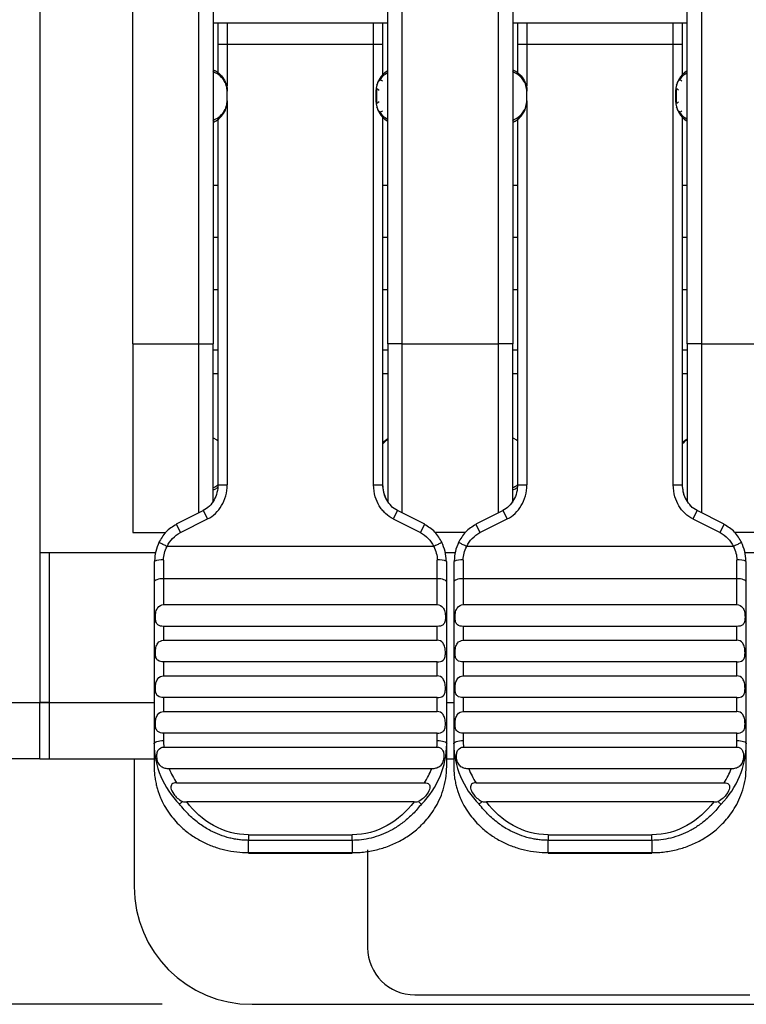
# Model space of a CAD drawing. Header units: millimetres. Extents: x 0 to 419, y 0 to 324.
# Tile 4 of 35: x 72 to 88, y 80 to 100. Entities that reach past the tile are written whole.
import ezdxf

# ---------------------------------------------------------------- set-up
doc = ezdxf.new("R2010")
doc.units = ezdxf.units.MM
doc.header["$LTSCALE"] = 1.5
doc.layers.add('DIMENSIONS', color=140, linetype='Continuous', lineweight=25)
doc.styles.add('SLDTEXTSTYLE0', font='TXT', dxfattribs={"width": 0.7})
doc.dimstyles.new('SLDDIMSTYLE1', dxfattribs={"dimtxt": 3.237012, "dimasz": 4.953, "dimexe": 0, "dimexo": 0.0625, "dimgap": 0.809253, "dimtad": 0, "dimtih": 1, "dimtoh": 1, "dimdec": 1, "dimrnd": 1e-09, "dimzin": 12, "dimdsep": 46, "dimtxsty": 'SLDTEXTSTYLE0', "dimsah": 1, "dimcen": 0.09, "dimadec": 0, "dimazin": 3, "dimtfac": 1, "dimtdec": 1, "dimtofl": 0, "dimtmove": 0, "dimatfit": 3, "dimfxl": 0, "dimfrac": 2, "dimtolj": 1, "dimtzin": 12, "dimarcsym": 0})

# ---------------------------------------------------------------- blocks, each defined once
blk = doc.blocks.new('_D_2')
at = {"layer": 'DIMENSIONS'}
for p, q in [((71.185, 210.307), (21.469, 210.307)), ((26.232, 210.307), (26.232, 163.074)), ((21.422, 157.205), (20.335, 157.205)), ((20.335, 157.205), (20.335, 152.06)), ((31.041, 157.205), (32.128, 157.205)), ((32.128, 157.205), (32.128, 152.06)), ((20.335, 152.06), (21.422, 152.06)), ((32.128, 152.06), (31.041, 152.06)), ((26.232, 79.509), (26.232, 151.336)), ((75.185, 79.509), (21.469, 79.509))]:
    blk.add_line(p, q, dxfattribs=at)
for points in [[(26.232, 210.307), (25.47, 205.354), (26.994, 205.354)], [(26.232, 79.509), (26.994, 84.462), (25.47, 84.462)]]:
    blk.add_solid(points, dxfattribs=at)
at = {"layer": 'DIMENSIONS', "char_height": 3.175, "attachment_point": 1, "style": 'SLDTEXTSTYLE0'}
for s, insert in [('130.8', (20.076, 162.022)), ('5.15', (21.422, 156.153))]:
    blk.add_mtext(s, dxfattribs=dict(at, insert=insert))

msp = doc.modelspace()

# ---------------------------------------------------------------- linework, layer by layer
for p, q in [((72.59, 103.759), (72.59, 90.559)), ((74.565, 93.509), (74.565, 103.509)), ((75.965, 93.509), (75.965, 100.809)), ((82.315, 93.509), (82.315, 100.809)), ((76.265, 100.688), (76.265, 93.509)), ((79.965, 93.509), (79.965, 100.58)), ((80.265, 100.701), (80.265, 93.509)), ((82.615, 100.688), (82.615, 93.509)), ((86.315, 93.509), (86.315, 100.58)), ((86.615, 100.701), (86.615, 93.509)), ((76.265, 100.31), (79.965, 100.31)), ((76.365, 100.31), (76.365, 99.854)), ((76.565, 100.31), (76.565, 99.854)), ((79.665, 99.854), (79.665, 100.31)), ((79.865, 99.854), (79.865, 100.31)), ((82.615, 100.31), (86.315, 100.31)), ((82.715, 100.31), (82.715, 99.854)), ((82.915, 100.31), (82.915, 99.854)), ((86.015, 99.854), (86.015, 100.31)), ((86.215, 99.854), (86.215, 100.31)), ((76.365, 99.854), (76.365, 99.255)), ((79.665, 99.854), (76.565, 99.854)), ((76.565, 99.854), (76.565, 98.973)), ((79.665, 90.521), (79.665, 99.854)), ((79.865, 99.854), (79.665, 99.854)), ((79.865, 99.216), (79.865, 99.854)), ((82.715, 99.854), (82.715, 99.255)), ((86.015, 99.854), (82.915, 99.854)), ((82.915, 99.854), (82.915, 98.973)), ((86.015, 90.521), (86.015, 99.854)), ((86.215, 99.854), (86.015, 99.854)), ((86.215, 99.216), (86.215, 99.854)), ((76.557, 98.948), (76.548, 98.984)), ((82.907, 98.948), (82.898, 98.984)), ((76.565, 98.659), (76.565, 98.859)), ((79.715, 98.859), (79.715, 98.659)), ((82.915, 98.659), (82.915, 98.859)), ((86.065, 98.859), (86.065, 98.659)), ((76.565, 98.659), (76.565, 90.521)), ((82.915, 98.659), (82.914, 98.633)), ((82.915, 98.659), (82.915, 90.521)), ((79.865, 90.521), (79.865, 98.302)), ((86.215, 90.521), (86.215, 98.302)), ((76.365, 98.259), (76.365, 90.521)), ((82.715, 98.259), (82.715, 90.521)), ((76.365, 96.859), (76.265, 96.859)), ((79.965, 96.859), (79.865, 96.859)), ((82.715, 96.859), (82.615, 96.859)), ((86.315, 96.859), (86.215, 96.859)), ((76.365, 95.759), (76.265, 95.759)), ((79.965, 95.759), (79.865, 95.759)), ((82.715, 95.759), (82.615, 95.759)), ((86.315, 95.759), (86.215, 95.759)), ((76.265, 94.659), (76.365, 94.659)), ((79.865, 94.659), (79.965, 94.659)), ((82.615, 94.659), (82.715, 94.659)), ((86.215, 94.659), (86.315, 94.659)), ((74.565, 93.509), (75.965, 93.509)), ((74.565, 93.509), (74.565, 89.509)), ((75.965, 93.509), (76.265, 93.509)), ((75.965, 89.928), (75.965, 93.509)), ((76.265, 90.144), (76.265, 93.509)), ((79.965, 93.509), (79.965, 90.16)), ((80.265, 93.509), (79.965, 93.509)), ((80.265, 93.509), (82.315, 93.509)), ((80.265, 93.509), (80.265, 89.928)), ((82.615, 93.509), (82.315, 93.509)), ((82.315, 89.928), (82.315, 93.509)), ((82.615, 90.144), (82.615, 93.509)), ((86.315, 93.509), (86.315, 90.172)), ((86.615, 93.509), (86.315, 93.509)), ((86.615, 93.509), (88.665, 93.509)), ((86.615, 93.509), (86.615, 89.928)), ((76.365, 93.373), (76.265, 93.373)), ((79.965, 93.373), (79.865, 93.373)), ((82.715, 93.373), (82.615, 93.373)), ((86.315, 93.373), (86.215, 93.373)), ((76.365, 92.873), (76.265, 92.873)), ((79.965, 92.873), (79.865, 92.873)), ((82.715, 92.873), (82.615, 92.873)), ((86.315, 92.873), (86.215, 92.873)), ((72.59, 90.559), (72.59, 85.909)), ((76.365, 90.521), (76.565, 90.521)), ((82.715, 90.521), (82.915, 90.521)), ((76.059, 89.975), (75.481, 89.684)), ((76.149, 89.796), (76.059, 89.975)), ((80.171, 89.975), (80.081, 89.796)), ((80.749, 89.684), (80.171, 89.975)), ((82.409, 89.975), (81.831, 89.684)), ((82.499, 89.796), (82.409, 89.975)), ((86.521, 89.975), (86.431, 89.796)), ((87.099, 89.684), (86.521, 89.975)), ((75.571, 89.506), (76.149, 89.796)), ((80.081, 89.796), (80.659, 89.506)), ((81.921, 89.506), (82.499, 89.796)), ((86.431, 89.796), (87.009, 89.506)), ((75.481, 89.684), (75.571, 89.506)), ((80.659, 89.506), (80.749, 89.684)), ((81.831, 89.684), (81.921, 89.506)), ((87.009, 89.506), (87.099, 89.684)), ((74.565, 89.509), (75.26, 89.509)), ((81.61, 89.509), (80.97, 89.509)), ((87.96, 89.509), (87.32, 89.509)), ((80.941, 89.212), (75.289, 89.212)), ((87.291, 89.212), (81.639, 89.212)), ((72.59, 89.084), (75.046, 89.084)), ((72.79, 89.084), (72.79, 85.909)), ((75.015, 88.897), (75.015, 88.459)), ((75.215, 88.925), (75.215, 88.528)), ((81.015, 88.528), (81.015, 88.925)), ((81.184, 89.084), (81.396, 89.084)), ((81.215, 88.459), (81.215, 88.897)), ((81.365, 88.897), (81.365, 88.459)), ((81.565, 88.925), (81.565, 88.528)), ((87.365, 88.528), (87.365, 88.925)), ((87.534, 89.084), (87.746, 89.084)), ((87.565, 88.459), (87.565, 88.897)), ((75.215, 88.528), (75.215, 87.979)), ((81.015, 88.528), (75.215, 88.528)), ((81.015, 87.979), (81.015, 88.528)), ((81.565, 88.528), (81.565, 87.979)), ((87.365, 88.528), (81.565, 88.528)), ((87.365, 87.979), (87.365, 88.528)), ((75.015, 88.459), (75.015, 85.032)), ((81.215, 85.032), (81.215, 88.459)), ((81.365, 88.459), (81.365, 85.032)), ((87.565, 85.032), (87.565, 88.459)), ((75.215, 87.979), (81.015, 87.979)), ((81.565, 87.979), (87.365, 87.979)), ((75.215, 87.519), (75.215, 87.224)), ((81.015, 87.519), (75.215, 87.519)), ((81.015, 87.224), (81.015, 87.519)), ((81.565, 87.519), (81.565, 87.224)), ((87.365, 87.519), (81.565, 87.519)), ((87.365, 87.224), (87.365, 87.519)), ((75.215, 87.224), (81.015, 87.224)), ((81.565, 87.224), (87.365, 87.224)), ((75.215, 86.764), (75.215, 86.47)), ((81.015, 86.764), (75.215, 86.764)), ((81.015, 86.47), (81.015, 86.764)), ((81.565, 86.764), (81.565, 86.47)), ((87.365, 86.764), (81.565, 86.764)), ((87.365, 86.47), (87.365, 86.764)), ((75.215, 86.47), (81.015, 86.47)), ((81.565, 86.47), (87.365, 86.47)), ((75.215, 86.009), (75.215, 85.715)), ((81.015, 86.009), (75.215, 86.009)), ((81.015, 85.715), (81.015, 86.009)), ((81.565, 86.009), (81.565, 85.715)), ((87.365, 86.009), (81.565, 86.009)), ((87.365, 85.715), (87.365, 86.009)), ((57.29, 85.909), (72.59, 85.909)), ((72.59, 85.909), (72.79, 85.909)), ((72.59, 84.709), (72.59, 85.909)), ((72.79, 85.909), (72.59, 85.909)), ((72.79, 85.909), (75.015, 85.909)), ((72.79, 85.909), (72.79, 84.709)), ((72.79, 85.909), (75.015, 85.909)), ((81.215, 85.909), (81.365, 85.909)), ((81.215, 85.909), (81.365, 85.909)), ((75.215, 85.715), (81.015, 85.715)), ((81.565, 85.715), (87.365, 85.715)), ((75.215, 85.255), (75.215, 85.1)), ((81.015, 85.255), (75.215, 85.255)), ((81.015, 85.1), (81.015, 85.255)), ((81.565, 85.255), (81.565, 85.1)), ((87.365, 85.255), (81.565, 85.255)), ((87.365, 85.1), (87.365, 85.255)), ((75.015, 85.032), (75.015, 84.549)), ((75.221, 84.961), (81.009, 84.961)), ((81.215, 84.549), (81.215, 85.032)), ((81.365, 85.032), (81.365, 84.549)), ((81.571, 84.961), (87.359, 84.961)), ((87.565, 84.549), (87.565, 85.032)), ((72.59, 84.709), (57.29, 84.709)), ((72.59, 84.709), (72.79, 84.709)), ((72.79, 84.709), (75.015, 84.709)), ((74.59, 84.709), (74.59, 82.009)), ((81.215, 84.709), (81.365, 84.709)), ((80.898, 84.5), (75.332, 84.5)), ((87.248, 84.5), (81.682, 84.5)), ((75.487, 84.206), (80.743, 84.206)), ((81.837, 84.206), (87.093, 84.206)), ((80.524, 83.798), (75.706, 83.798)), ((86.874, 83.798), (82.056, 83.798)), ((77.015, 83.102), (77.015, 82.984)), ((77.015, 83.102), (79.215, 83.102)), ((79.215, 82.984), (79.215, 83.102)), ((83.365, 83.102), (83.365, 82.984)), ((83.365, 83.102), (85.565, 83.102)), ((85.565, 82.984), (85.565, 83.102)), ((77.015, 82.723), (77.015, 82.984)), ((79.215, 82.984), (77.015, 82.984)), ((79.215, 82.984), (79.215, 82.723)), ((83.365, 82.723), (83.365, 82.984)), ((85.565, 82.984), (83.365, 82.984)), ((85.565, 82.984), (85.565, 82.723)), ((77.015, 82.723), (79.215, 82.723)), ((77.015, 82.723), (77.015, 82.711)), ((77.015, 82.711), (79.215, 82.711)), ((79.215, 82.711), (79.215, 82.723)), ((79.54, 82.78), (79.54, 80.709)), ((83.365, 82.723), (85.565, 82.723)), ((83.365, 82.723), (83.365, 82.711)), ((83.365, 82.711), (85.565, 82.711)), ((85.565, 82.711), (85.565, 82.723)), ((77.09, 79.509), (91.09, 79.509)), ((80.54, 79.709), (87.64, 79.709))]:
    msp.add_line(p, q)
at = {"flags": 128}
for points in [[(76.565, 99.854), (76.526, 99.854), (76.489, 99.854), (76.454, 99.854), (76.424, 99.854), (76.399, 99.854), (76.38, 99.854), (76.369, 99.854), (76.365, 99.854)], [(82.915, 99.854), (82.876, 99.854), (82.839, 99.854), (82.804, 99.854), (82.774, 99.854), (82.749, 99.854), (82.73, 99.854), (82.719, 99.854), (82.715, 99.854)], [(76.265, 91.517), (76.343, 91.475), (76.365, 91.459)], [(79.965, 91.492), (79.937, 91.475), (79.865, 91.416)], [(82.615, 91.517), (82.693, 91.475), (82.715, 91.459)], [(86.315, 91.492), (86.287, 91.475), (86.215, 91.416)], [(79.665, 90.521), (79.704, 90.521), (79.742, 90.521), (79.776, 90.521), (79.806, 90.521), (79.831, 90.521), (79.85, 90.521), (79.861, 90.521), (79.865, 90.521)], [(86.015, 90.521), (86.054, 90.521), (86.092, 90.521), (86.126, 90.521), (86.156, 90.521), (86.181, 90.521), (86.2, 90.521), (86.211, 90.521), (86.215, 90.521)], [(75.215, 88.528), (75.176, 88.527), (75.139, 88.523), (75.104, 88.516), (75.074, 88.508), (75.049, 88.497), (75.03, 88.486), (75.019, 88.473), (75.015, 88.459)], [(81.215, 88.459), (81.211, 88.473), (81.2, 88.486), (81.181, 88.497), (81.156, 88.508), (81.126, 88.516), (81.092, 88.523), (81.054, 88.527), (81.015, 88.528)], [(81.565, 88.528), (81.526, 88.527), (81.489, 88.523), (81.454, 88.516), (81.424, 88.508), (81.399, 88.497), (81.38, 88.486), (81.369, 88.473), (81.365, 88.459)], [(87.565, 88.459), (87.561, 88.473), (87.55, 88.486), (87.531, 88.497), (87.506, 88.508), (87.476, 88.516), (87.442, 88.523), (87.404, 88.527), (87.365, 88.528)], [(75.015, 85.032), (75.019, 85.045), (75.03, 85.058), (75.049, 85.07), (75.074, 85.08), (75.104, 85.089), (75.139, 85.095), (75.176, 85.099), (75.215, 85.1)], [(81.015, 85.1), (81.054, 85.099), (81.092, 85.095), (81.126, 85.089), (81.156, 85.08), (81.181, 85.07), (81.2, 85.058), (81.211, 85.045), (81.215, 85.032)], [(81.365, 85.032), (81.369, 85.045), (81.38, 85.058), (81.399, 85.07), (81.424, 85.08), (81.454, 85.089), (81.489, 85.095), (81.526, 85.099), (81.565, 85.1)], [(87.365, 85.1), (87.404, 85.099), (87.442, 85.095), (87.476, 85.089), (87.506, 85.08), (87.531, 85.07), (87.55, 85.058), (87.561, 85.045), (87.565, 85.032)]]:
    msp.add_lwpolyline(points, dxfattribs=at)
for centre, radius, start, end in [((80.215, 98.859), 0.5, 120.0003, 179.9989), ((86.565, 98.859), 0.5, 120.0003, 179.9989), ((76.065, 98.659), 0.5, 293.5787, 359.9998), ((80.215, 98.659), 0.5, 180.0011, 239.9997), ((82.415, 98.659), 0.5, 293.5786, 343.8035), ((86.565, 98.659), 0.5, 180.0011, 239.9997), ((75.166, 88.555), 0.374, 82.468, 113.8432), ((81.064, 88.555), 0.374, 66.1568, 97.532), ((81.516, 88.555), 0.374, 82.468, 113.8432), ((87.414, 88.555), 0.374, 66.1568, 97.532), ((76.835, 85.041), 1.82, 180.2969, 225.1171), ((76.805, 85.1), 1.59, 180.0005, 185.0501), ((79.395, 85.041), 1.82, 314.8829, 359.7031), ((79.425, 85.1), 1.59, 354.9499, 359.9995), ((83.185, 85.041), 1.82, 180.2969, 225.1171), ((83.155, 85.1), 1.59, 180.0005, 185.0501), ((85.745, 85.041), 1.82, 314.8829, 359.7031), ((85.775, 85.1), 1.59, 354.9499, 359.9995), ((76.864, 85.12), 1.652, 202.026, 213.5807), ((79.366, 85.12), 1.652, 326.4193, 337.974), ((83.214, 85.12), 1.652, 202.026, 213.5807), ((85.716, 85.12), 1.652, 326.4193, 337.974), ((77.09, 82.009), 2.5, 180, 270), ((80.54, 80.709), 1, 180, 270)]:
    msp.add_arc(centre, radius, start, end)
for points, knots in [([(76.565, 98.852), (76.561, 98.896), (76.553, 98.985), (76.488, 99.109), (76.39, 99.213), (76.304, 99.255), (76.262, 99.276)], [0, 0, 0, 0, 0.2447994, 0.5002518, 0.7555701, 1, 1, 1, 1]), ([(76.265, 99.317), (76.354, 99.279), (76.435, 99.209), (76.541, 99.041), (76.565, 98.945), (76.565, 98.859)], [0, 0, 0, 0, 0.5, 0.5, 1, 1, 1, 1]), ([(79.965, 99.251), (79.929, 99.229), (79.855, 99.182), (79.806, 99.114), (79.781, 99.079)], [0, 0, 0, 0, 0.491358, 1, 1, 1, 1]), ([(82.915, 98.852), (82.911, 98.895), (82.903, 98.985), (82.838, 99.109), (82.74, 99.213), (82.654, 99.255), (82.612, 99.276)], [0, 0, 0, 0, 0.244799, 0.500252, 0.75557, 1, 1, 1, 1]), ([(82.615, 99.317), (82.704, 99.279), (82.785, 99.209), (82.891, 99.041), (82.915, 98.945), (82.915, 98.859)], [0, 0, 0, 0, 0.5, 0.5, 1, 1, 1, 1]), ([(86.315, 99.251), (86.279, 99.229), (86.205, 99.182), (86.156, 99.114), (86.131, 99.079)], [0, 0, 0, 0, 0.491358, 1, 1, 1, 1]), ([(79.852, 99.076), (79.84, 99.083), (79.815, 99.098), (79.781, 99.087), (79.752, 99.05), (79.738, 99.006), (79.731, 98.985)], [0, 0, 0, 0, 0.241704, 0.52184, 0.774821, 1, 1, 1, 1]), ([(79.731, 98.916), (79.731, 98.904), (79.731, 98.88), (79.731, 98.828), (79.731, 98.759), (79.731, 98.69), (79.731, 98.638), (79.731, 98.615), (79.731, 98.603)], [0, 0, 0, 0, 0.135735, 0.265651, 0.499998, 0.734348, 0.864265, 1, 1, 1, 1]), ([(79.743, 98.912), (79.745, 98.912), (79.756, 98.913), (79.771, 98.895), (79.781, 98.882)], [0, 0, 0, 0, 0.29087, 1, 1, 1, 1]), ([(86.202, 99.076), (86.19, 99.083), (86.165, 99.098), (86.131, 99.087), (86.102, 99.05), (86.088, 99.006), (86.081, 98.985)], [0, 0, 0, 0, 0.241704, 0.52184, 0.774821, 1, 1, 1, 1]), ([(86.081, 98.916), (86.081, 98.904), (86.081, 98.88), (86.081, 98.828), (86.081, 98.759), (86.081, 98.69), (86.081, 98.638), (86.081, 98.615), (86.081, 98.603)], [0, 0, 0, 0, 0.135735, 0.265651, 0.499998, 0.734348, 0.864265, 1, 1, 1, 1]), ([(86.093, 98.912), (86.095, 98.912), (86.106, 98.913), (86.121, 98.895), (86.131, 98.882)], [0, 0, 0, 0, 0.29087, 1, 1, 1, 1]), ([(76.262, 98.243), (76.304, 98.263), (76.39, 98.305), (76.488, 98.409), (76.553, 98.533), (76.561, 98.623), (76.565, 98.667)], [0, 0, 0, 0, 0.24443, 0.499748, 0.755201, 1, 1, 1, 1]), ([(79.731, 98.533), (79.738, 98.512), (79.752, 98.468), (79.781, 98.432), (79.815, 98.42), (79.84, 98.436), (79.852, 98.443)], [0, 0, 0, 0, 0.2251733, 0.4781476, 0.7582773, 1, 1, 1, 1]), ([(79.781, 98.636), (79.771, 98.624), (79.756, 98.606), (79.745, 98.606), (79.743, 98.606)], [0, 0, 0, 0, 0.709169, 1, 1, 1, 1]), ([(82.612, 98.243), (82.654, 98.263), (82.74, 98.306), (82.838, 98.409), (82.903, 98.533), (82.911, 98.623), (82.915, 98.667)], [0, 0, 0, 0, 0.2444299, 0.4997482, 0.7552006, 1, 1, 1, 1]), ([(86.081, 98.533), (86.088, 98.512), (86.102, 98.468), (86.131, 98.432), (86.165, 98.42), (86.19, 98.436), (86.202, 98.443)], [0, 0, 0, 0, 0.2251733, 0.4781476, 0.7582773, 1, 1, 1, 1]), ([(86.131, 98.636), (86.121, 98.624), (86.106, 98.606), (86.095, 98.606), (86.093, 98.606)], [0, 0, 0, 0, 0.709169, 1, 1, 1, 1]), ([(79.781, 98.439), (79.806, 98.404), (79.855, 98.336), (79.929, 98.29), (79.965, 98.267)], [0, 0, 0, 0, 0.508642, 1, 1, 1, 1]), ([(86.131, 98.439), (86.156, 98.404), (86.205, 98.336), (86.279, 98.29), (86.315, 98.267)], [0, 0, 0, 0, 0.508642, 1, 1, 1, 1]), ([(79.965, 91.472), (79.957, 91.468), (79.918, 91.451), (79.889, 91.417), (79.865, 91.39)], [0, 0, 0, 0, 0.192851, 1, 1, 1, 1]), ([(86.315, 91.472), (86.307, 91.468), (86.268, 91.451), (86.239, 91.417), (86.215, 91.39)], [0, 0, 0, 0, 0.192851, 1, 1, 1, 1]), ([(76.37, 90.525), (76.365, 90.468), (76.356, 90.354), (76.291, 90.196), (76.194, 90.06), (76.101, 90.002), (76.056, 89.973)], [0, 0, 0, 0, 0.258847, 0.513589, 0.761359, 1, 1, 1, 1]), ([(76.149, 89.796), (76.209, 89.826), (76.264, 89.865), (76.365, 89.962), (76.41, 90.018), (76.518, 90.2), (76.565, 90.352), (76.565, 90.521)], [0, 0, 0, 0, 0.25, 0.25, 0.5, 0.5, 1, 1, 1, 1]), ([(76.368, 90.511), (76.364, 90.508), (76.334, 90.483), (76.297, 90.468), (76.265, 90.455)], [0, 0, 0, 0, 0.131929, 1, 1, 1, 1]), ([(76.265, 90.41), (76.291, 90.419), (76.327, 90.432), (76.354, 90.459), (76.362, 90.467)], [0, 0, 0, 0, 0.708498, 1, 1, 1, 1]), ([(80.081, 89.796), (80.023, 89.825), (79.97, 89.862), (79.892, 89.937), (79.867, 89.964), (79.822, 90.018), (79.804, 90.045), (79.753, 90.129), (79.724, 90.192), (79.68, 90.341), (79.668, 90.426), (79.665, 90.521)], [0, 0, 0, 0, 0.25, 0.25, 0.375, 0.375, 0.5, 0.5, 0.75, 0.75, 1, 1, 1, 1]), ([(80.042, 90.069), (80.007, 90.111), (79.936, 90.196), (79.875, 90.355), (79.865, 90.468), (79.86, 90.525)], [0, 0, 0, 0, 0.324106, 0.659381, 1, 1, 1, 1]), ([(82.72, 90.525), (82.715, 90.468), (82.706, 90.354), (82.641, 90.196), (82.544, 90.06), (82.451, 90.002), (82.406, 89.973)], [0, 0, 0, 0, 0.258847, 0.513589, 0.761359, 1, 1, 1, 1]), ([(82.499, 89.796), (82.559, 89.826), (82.614, 89.865), (82.715, 89.962), (82.76, 90.018), (82.868, 90.2), (82.915, 90.352), (82.915, 90.521)], [0, 0, 0, 0, 0.25, 0.25, 0.5, 0.5, 1, 1, 1, 1]), ([(82.718, 90.511), (82.714, 90.508), (82.684, 90.483), (82.647, 90.468), (82.615, 90.455)], [0, 0, 0, 0, 0.131631, 1, 1, 1, 1]), ([(82.615, 90.41), (82.641, 90.419), (82.677, 90.432), (82.704, 90.459), (82.712, 90.467)], [0, 0, 0, 0, 0.708472, 1, 1, 1, 1]), ([(86.431, 89.796), (86.373, 89.825), (86.32, 89.862), (86.242, 89.937), (86.217, 89.964), (86.172, 90.018), (86.154, 90.045), (86.103, 90.129), (86.074, 90.192), (86.03, 90.341), (86.018, 90.426), (86.015, 90.521)], [0, 0, 0, 0, 0.25, 0.25, 0.375, 0.375, 0.5, 0.5, 0.75, 0.75, 1, 1, 1, 1]), ([(86.392, 90.069), (86.357, 90.111), (86.286, 90.196), (86.225, 90.355), (86.215, 90.468), (86.21, 90.525)], [0, 0, 0, 0, 0.324106, 0.659381, 1, 1, 1, 1]), ([(80.171, 89.975), (80.123, 90.001), (80.074, 90.026), (80.043, 90.069), (80.042, 90.069)], [0, 0, 0, 0, 0.993472, 1, 1, 1, 1]), ([(86.521, 89.975), (86.473, 90.001), (86.424, 90.026), (86.393, 90.069), (86.392, 90.069)], [0, 0, 0, 0, 0.9934721, 1, 1, 1, 1]), ([(75.487, 89.681), (75.408, 89.632), (75.251, 89.534), (75.158, 89.373), (75.113, 89.294)], [0, 0, 0, 0, 0.504831, 1, 1, 1, 1]), ([(81.118, 89.294), (81.072, 89.373), (80.979, 89.534), (80.823, 89.632), (80.743, 89.681)], [0, 0, 0, 0, 0.495174, 1, 1, 1, 1]), ([(81.837, 89.681), (81.758, 89.632), (81.601, 89.534), (81.508, 89.373), (81.463, 89.294)], [0, 0, 0, 0, 0.504831, 1, 1, 1, 1]), ([(87.468, 89.294), (87.422, 89.373), (87.329, 89.534), (87.173, 89.632), (87.093, 89.681)], [0, 0, 0, 0, 0.495174, 1, 1, 1, 1]), ([(75.118, 89.298), (75.091, 89.235), (75.037, 89.109), (75.028, 88.973), (75.024, 88.905)], [0, 0, 0, 0, 0.4977166, 1, 1, 1, 1]), ([(75.118, 89.295), (75.116, 89.296), (75.11, 89.299), (75.108, 89.3), (75.112, 89.298), (75.114, 89.297)], [0, 0, 0, 0, 0.190829, 0.610867, 1, 1, 1, 1]), ([(75.289, 89.212), (75.277, 89.218), (75.251, 89.23), (75.214, 89.249), (75.178, 89.266), (75.147, 89.281), (75.127, 89.291), (75.121, 89.294), (75.118, 89.295)], [0, 0, 0, 0, 0.160945, 0.334672, 0.518102, 0.706799, 0.895496, 1, 1, 1, 1]), ([(81.112, 89.295), (81.109, 89.294), (81.103, 89.291), (81.083, 89.281), (81.052, 89.266), (81.016, 89.249), (80.979, 89.23), (80.953, 89.218), (80.941, 89.212)], [0, 0, 0, 0, 0.104502, 0.2932, 0.481897, 0.665328, 0.839055, 1, 1, 1, 1]), ([(81.116, 89.297), (81.118, 89.298), (81.122, 89.3), (81.12, 89.299), (81.114, 89.296), (81.112, 89.295)], [0, 0, 0, 0, 0.389132, 0.809168, 1, 1, 1, 1]), ([(81.206, 88.905), (81.202, 88.973), (81.193, 89.109), (81.139, 89.235), (81.112, 89.298)], [0, 0, 0, 0, 0.502285, 1, 1, 1, 1]), ([(81.468, 89.298), (81.441, 89.235), (81.387, 89.109), (81.378, 88.973), (81.374, 88.905)], [0, 0, 0, 0, 0.497717, 1, 1, 1, 1]), ([(81.468, 89.295), (81.466, 89.296), (81.46, 89.299), (81.458, 89.3), (81.462, 89.298), (81.464, 89.297)], [0, 0, 0, 0, 0.190829, 0.610867, 1, 1, 1, 1]), ([(81.639, 89.212), (81.627, 89.218), (81.601, 89.23), (81.564, 89.249), (81.528, 89.266), (81.497, 89.281), (81.477, 89.291), (81.471, 89.294), (81.468, 89.295)], [0, 0, 0, 0, 0.160945, 0.334672, 0.518102, 0.706799, 0.895496, 1, 1, 1, 1]), ([(87.462, 89.295), (87.459, 89.294), (87.453, 89.291), (87.433, 89.281), (87.402, 89.266), (87.366, 89.249), (87.329, 89.23), (87.303, 89.218), (87.291, 89.212)], [0, 0, 0, 0, 0.104502, 0.293199, 0.481897, 0.665328, 0.839055, 1, 1, 1, 1]), ([(87.466, 89.297), (87.468, 89.298), (87.472, 89.3), (87.47, 89.299), (87.464, 89.296), (87.462, 89.295)], [0, 0, 0, 0, 0.389132, 0.809168, 1, 1, 1, 1]), ([(87.556, 88.905), (87.552, 88.973), (87.543, 89.109), (87.489, 89.235), (87.462, 89.298)], [0, 0, 0, 0, 0.5022851, 1, 1, 1, 1]), ([(75.215, 87.519), (75.168, 87.519), (75.124, 87.527), (75.076, 87.568), (75.063, 87.587), (75.046, 87.641), (75.042, 87.676), (75.042, 87.753), (75.046, 87.793), (75.063, 87.863), (75.075, 87.892), (75.124, 87.959), (75.168, 87.979), (75.215, 87.979)], [0, 0, 0, 0, 0.25, 0.25, 0.375, 0.375, 0.5, 0.5, 0.625, 0.625, 0.75, 0.75, 1, 1, 1, 1]), ([(81.015, 87.979), (81.062, 87.979), (81.107, 87.959), (81.155, 87.892), (81.167, 87.863), (81.184, 87.793), (81.188, 87.753), (81.188, 87.676), (81.184, 87.641), (81.167, 87.587), (81.155, 87.568), (81.107, 87.526), (81.062, 87.519), (81.015, 87.519)], [0, 0, 0, 0, 0.25, 0.25, 0.375, 0.375, 0.5, 0.5, 0.625, 0.625, 0.75, 0.75, 1, 1, 1, 1]), ([(81.565, 87.519), (81.518, 87.519), (81.474, 87.527), (81.426, 87.568), (81.413, 87.587), (81.396, 87.641), (81.392, 87.676), (81.392, 87.753), (81.396, 87.793), (81.413, 87.863), (81.425, 87.892), (81.474, 87.959), (81.518, 87.979), (81.565, 87.979)], [0, 0, 0, 0, 0.25, 0.25, 0.375, 0.375, 0.5, 0.5, 0.625, 0.625, 0.75, 0.75, 1, 1, 1, 1]), ([(87.365, 87.979), (87.412, 87.979), (87.457, 87.959), (87.505, 87.892), (87.517, 87.863), (87.534, 87.793), (87.538, 87.753), (87.538, 87.676), (87.534, 87.641), (87.517, 87.587), (87.505, 87.568), (87.457, 87.526), (87.412, 87.519), (87.365, 87.519)], [0, 0, 0, 0, 0.25, 0.25, 0.375, 0.375, 0.5, 0.5, 0.625, 0.625, 0.75, 0.75, 1, 1, 1, 1]), ([(75.215, 86.764), (75.168, 86.764), (75.124, 86.772), (75.076, 86.813), (75.063, 86.832), (75.046, 86.887), (75.042, 86.922), (75.042, 86.998), (75.046, 87.039), (75.063, 87.108), (75.075, 87.137), (75.124, 87.205), (75.168, 87.224), (75.215, 87.224)], [0, 0, 0, 0, 0.25, 0.25, 0.375, 0.375, 0.5, 0.5, 0.625, 0.625, 0.75, 0.75, 1, 1, 1, 1]), ([(81.015, 86.764), (81.062, 86.764), (81.107, 86.772), (81.155, 86.813), (81.167, 86.832), (81.184, 86.887), (81.188, 86.922), (81.188, 86.998), (81.184, 87.039), (81.167, 87.108), (81.155, 87.138), (81.107, 87.205), (81.062, 87.224), (81.015, 87.224)], [0, 0, 0, 0, 0.25, 0.25, 0.375, 0.375, 0.5, 0.5, 0.625, 0.625, 0.75, 0.75, 1, 1, 1, 1]), ([(81.565, 86.764), (81.518, 86.764), (81.474, 86.772), (81.426, 86.813), (81.413, 86.832), (81.396, 86.887), (81.392, 86.922), (81.392, 86.998), (81.396, 87.039), (81.413, 87.108), (81.425, 87.137), (81.474, 87.205), (81.518, 87.224), (81.565, 87.224)], [0, 0, 0, 0, 0.25, 0.25, 0.375, 0.375, 0.5, 0.5, 0.625, 0.625, 0.75, 0.75, 1, 1, 1, 1]), ([(87.365, 86.764), (87.412, 86.764), (87.457, 86.772), (87.505, 86.813), (87.517, 86.832), (87.534, 86.887), (87.538, 86.922), (87.538, 86.998), (87.534, 87.039), (87.517, 87.108), (87.505, 87.138), (87.457, 87.205), (87.412, 87.224), (87.365, 87.224)], [0, 0, 0, 0, 0.25, 0.25, 0.375, 0.375, 0.5, 0.5, 0.625, 0.625, 0.75, 0.75, 1, 1, 1, 1]), ([(75.215, 86.009), (75.168, 86.009), (75.124, 86.017), (75.076, 86.058), (75.063, 86.078), (75.046, 86.132), (75.042, 86.167), (75.042, 86.244), (75.046, 86.284), (75.063, 86.354), (75.075, 86.383), (75.124, 86.45), (75.168, 86.47), (75.215, 86.47)], [0, 0, 0, 0, 0.25, 0.25, 0.375, 0.375, 0.5, 0.5, 0.625, 0.625, 0.75, 0.75, 1, 1, 1, 1]), ([(81.015, 86.009), (81.062, 86.009), (81.107, 86.017), (81.155, 86.058), (81.167, 86.078), (81.184, 86.132), (81.188, 86.167), (81.188, 86.244), (81.184, 86.284), (81.167, 86.354), (81.155, 86.383), (81.107, 86.45), (81.062, 86.47), (81.015, 86.47)], [0, 0, 0, 0, 0.25, 0.25, 0.375, 0.375, 0.5, 0.5, 0.625, 0.625, 0.75, 0.75, 1, 1, 1, 1]), ([(81.565, 86.009), (81.518, 86.009), (81.474, 86.017), (81.426, 86.058), (81.413, 86.078), (81.396, 86.132), (81.392, 86.167), (81.392, 86.244), (81.396, 86.284), (81.413, 86.354), (81.425, 86.383), (81.474, 86.45), (81.518, 86.47), (81.565, 86.47)], [0, 0, 0, 0, 0.25, 0.25, 0.375, 0.375, 0.5, 0.5, 0.625, 0.625, 0.75, 0.75, 1, 1, 1, 1]), ([(87.365, 86.009), (87.412, 86.009), (87.457, 86.017), (87.505, 86.058), (87.517, 86.078), (87.534, 86.132), (87.538, 86.167), (87.538, 86.244), (87.534, 86.284), (87.517, 86.354), (87.505, 86.383), (87.457, 86.45), (87.412, 86.47), (87.365, 86.47)], [0, 0, 0, 0, 0.25, 0.25, 0.375, 0.375, 0.5, 0.5, 0.625, 0.625, 0.75, 0.75, 1, 1, 1, 1]), ([(75.215, 85.255), (75.168, 85.255), (75.124, 85.263), (75.076, 85.304), (75.063, 85.323), (75.046, 85.377), (75.042, 85.413), (75.042, 85.489), (75.046, 85.529), (75.063, 85.599), (75.075, 85.628), (75.124, 85.695), (75.168, 85.715), (75.215, 85.715)], [0, 0, 0, 0, 0.25, 0.25, 0.375, 0.375, 0.5, 0.5, 0.625, 0.625, 0.75, 0.75, 1, 1, 1, 1]), ([(81.015, 85.255), (81.062, 85.255), (81.107, 85.263), (81.155, 85.304), (81.167, 85.323), (81.184, 85.377), (81.188, 85.413), (81.188, 85.489), (81.184, 85.529), (81.167, 85.599), (81.155, 85.628), (81.107, 85.695), (81.062, 85.715), (81.015, 85.715)], [0, 0, 0, 0, 0.25, 0.25, 0.375, 0.375, 0.5, 0.5, 0.625, 0.625, 0.75, 0.75, 1, 1, 1, 1]), ([(81.565, 85.255), (81.518, 85.255), (81.474, 85.263), (81.426, 85.304), (81.413, 85.323), (81.396, 85.377), (81.392, 85.413), (81.392, 85.489), (81.396, 85.529), (81.413, 85.599), (81.425, 85.628), (81.474, 85.695), (81.518, 85.715), (81.565, 85.715)], [0, 0, 0, 0, 0.25, 0.25, 0.375, 0.375, 0.5, 0.5, 0.625, 0.625, 0.75, 0.75, 1, 1, 1, 1]), ([(87.365, 85.255), (87.412, 85.255), (87.457, 85.263), (87.505, 85.304), (87.517, 85.323), (87.534, 85.377), (87.538, 85.413), (87.538, 85.489), (87.534, 85.529), (87.517, 85.599), (87.505, 85.628), (87.457, 85.695), (87.412, 85.715), (87.365, 85.715)], [0, 0, 0, 0, 0.25, 0.25, 0.375, 0.375, 0.5, 0.5, 0.625, 0.625, 0.75, 0.75, 1, 1, 1, 1]), ([(75.332, 84.5), (75.307, 84.5), (75.278, 84.503), (75.221, 84.516), (75.192, 84.527), (75.144, 84.563), (75.123, 84.589), (75.092, 84.651), (75.082, 84.688), (75.071, 84.761), (75.072, 84.796), (75.082, 84.856), (75.092, 84.881), (75.133, 84.94), (75.174, 84.961), (75.221, 84.961)], [0, 0, 0, 0, 0.125, 0.125, 0.25, 0.25, 0.375, 0.375, 0.5, 0.5, 0.625, 0.625, 0.75, 0.75, 1, 1, 1, 1]), ([(81.009, 84.961), (81.021, 84.96), (81.044, 84.958), (81.089, 84.941), (81.134, 84.898), (81.16, 84.818), (81.157, 84.721), (81.13, 84.622), (81.084, 84.557), (81.03, 84.524), (80.987, 84.51), (80.942, 84.502), (80.912, 84.501), (80.898, 84.5)], [0, 0, 0, 0, 0.047566, 0.094968, 0.189232, 0.296625, 0.422571, 0.572514, 0.736148, 0.807632, 0.880328, 0.942444, 1, 1, 1, 1]), ([(81.682, 84.5), (81.657, 84.5), (81.628, 84.503), (81.571, 84.516), (81.542, 84.527), (81.494, 84.563), (81.473, 84.589), (81.442, 84.651), (81.432, 84.688), (81.421, 84.761), (81.422, 84.796), (81.432, 84.856), (81.442, 84.881), (81.483, 84.94), (81.524, 84.961), (81.571, 84.961)], [0, 0, 0, 0, 0.125, 0.125, 0.25, 0.25, 0.375, 0.375, 0.5, 0.5, 0.625, 0.625, 0.75, 0.75, 1, 1, 1, 1]), ([(87.359, 84.961), (87.371, 84.96), (87.394, 84.958), (87.439, 84.941), (87.484, 84.898), (87.51, 84.818), (87.507, 84.721), (87.48, 84.622), (87.434, 84.557), (87.38, 84.524), (87.337, 84.51), (87.292, 84.502), (87.262, 84.501), (87.248, 84.5)], [0, 0, 0, 0, 0.047566, 0.094968, 0.189232, 0.296625, 0.422571, 0.572514, 0.736148, 0.807632, 0.880328, 0.942444, 1, 1, 1, 1]), ([(75.015, 84.549), (75.016, 84.505), (75.018, 84.421), (75.032, 84.301), (75.053, 84.191), (75.078, 84.091), (75.106, 84.003), (75.135, 83.925), (75.205, 83.759), (75.344, 83.524), (75.571, 83.274), (75.802, 83.09), (76.027, 82.955), (76.266, 82.85), (76.513, 82.777), (76.764, 82.732), (76.932, 82.726), (77.015, 82.723)], [0, 0, 0, 0, 0.045726, 0.088074, 0.127043, 0.162633, 0.194843, 0.223674, 0.249125, 0.381169, 0.500374, 0.587511, 0.673093, 0.757126, 0.839617, 0.920572, 1, 1, 1, 1]), ([(79.215, 82.723), (79.26, 82.724), (79.351, 82.726), (79.487, 82.739), (79.624, 82.76), (79.76, 82.791), (79.894, 82.83), (80.027, 82.879), (80.156, 82.936), (80.282, 83.003), (80.404, 83.079), (80.52, 83.163), (80.633, 83.258), (80.745, 83.369), (80.858, 83.502), (80.966, 83.66), (81.065, 83.844), (81.146, 84.056), (81.204, 84.294), (81.211, 84.462), (81.215, 84.549)], [0, 0, 0, 0, 0.0430933, 0.0866374, 0.1306336, 0.1750832, 0.2199874, 0.2653473, 0.3111642, 0.3574391, 0.4041732, 0.4513674, 0.4990228, 0.5509843, 0.6094826, 0.6745176, 0.7460881, 0.8241932, 0.9088311, 1, 1, 1, 1]), ([(81.365, 84.549), (81.366, 84.505), (81.368, 84.421), (81.382, 84.301), (81.403, 84.191), (81.428, 84.091), (81.456, 84.003), (81.485, 83.925), (81.555, 83.759), (81.694, 83.524), (81.921, 83.274), (82.152, 83.09), (82.377, 82.955), (82.616, 82.85), (82.863, 82.777), (83.114, 82.732), (83.282, 82.726), (83.365, 82.723)], [0, 0, 0, 0, 0.045726, 0.088074, 0.127043, 0.162633, 0.194843, 0.223674, 0.249125, 0.381169, 0.500374, 0.587511, 0.673093, 0.757126, 0.839617, 0.920572, 1, 1, 1, 1]), ([(85.565, 82.723), (85.61, 82.724), (85.701, 82.726), (85.837, 82.739), (85.974, 82.76), (86.11, 82.791), (86.244, 82.83), (86.377, 82.879), (86.506, 82.936), (86.632, 83.003), (86.754, 83.079), (86.87, 83.163), (86.983, 83.258), (87.095, 83.369), (87.208, 83.502), (87.316, 83.66), (87.415, 83.844), (87.496, 84.056), (87.554, 84.294), (87.561, 84.462), (87.565, 84.549)], [0, 0, 0, 0, 0.0430933, 0.0866374, 0.1306336, 0.1750832, 0.2199874, 0.2653473, 0.3111642, 0.3574391, 0.4041732, 0.4513674, 0.4990228, 0.5509843, 0.6094826, 0.6745176, 0.7460881, 0.8241932, 0.9088311, 1, 1, 1, 1]), ([(75.487, 84.206), (75.442, 84.206), (75.412, 84.192), (75.375, 84.154), (75.367, 84.128), (75.377, 84.055), (75.395, 84.01), (75.451, 83.934), (75.475, 83.907), (75.535, 83.855), (75.572, 83.829), (75.618, 83.807)], [0, 0, 0, 0, 0.25, 0.25, 0.5, 0.5, 0.75, 0.75, 0.875, 0.875, 1, 1, 1, 1]), ([(80.743, 84.206), (80.788, 84.206), (80.818, 84.192), (80.855, 84.154), (80.863, 84.128), (80.853, 84.055), (80.835, 84.01), (80.779, 83.934), (80.755, 83.907), (80.695, 83.855), (80.658, 83.829), (80.612, 83.807)], [0, 0, 0, 0, 0.25, 0.25, 0.5, 0.5, 0.75, 0.75, 0.875, 0.875, 1, 1, 1, 1]), ([(81.837, 84.206), (81.792, 84.206), (81.762, 84.192), (81.725, 84.154), (81.717, 84.128), (81.727, 84.055), (81.745, 84.01), (81.801, 83.934), (81.825, 83.907), (81.885, 83.855), (81.922, 83.829), (81.968, 83.807)], [0, 0, 0, 0, 0.25, 0.25, 0.5, 0.5, 0.75, 0.75, 0.875, 0.875, 1, 1, 1, 1]), ([(87.093, 84.206), (87.138, 84.206), (87.168, 84.192), (87.205, 84.154), (87.213, 84.128), (87.203, 84.055), (87.185, 84.01), (87.129, 83.934), (87.105, 83.907), (87.045, 83.855), (87.008, 83.829), (86.962, 83.807)], [0, 0, 0, 0, 0.25, 0.25, 0.5, 0.5, 0.75, 0.75, 0.875, 0.875, 1, 1, 1, 1]), ([(75.618, 83.807), (75.611, 83.801), (75.595, 83.787), (75.573, 83.769), (75.558, 83.757), (75.552, 83.753), (75.551, 83.752)], [0, 0, 0, 0, 0.223023, 0.497208, 0.855609, 1, 1, 1, 1]), ([(77.015, 82.984), (76.983, 82.985), (76.919, 82.986), (76.821, 82.995), (76.719, 83.01), (76.579, 83.04), (76.406, 83.094), (76.191, 83.192), (75.972, 83.33), (75.748, 83.517), (75.618, 83.672), (75.551, 83.752)], [0, 0, 0, 0, 0.054725, 0.111604, 0.170751, 0.232265, 0.360247, 0.485921, 0.642228, 0.81332, 1, 1, 1, 1]), ([(77.015, 83.102), (76.756, 83.102), (76.498, 83.174), (76.05, 83.423), (75.859, 83.598), (75.706, 83.798)], [0, 0, 0, 0, 0.5, 0.5, 1, 1, 1, 1]), ([(80.524, 83.798), (80.371, 83.598), (80.18, 83.423), (79.732, 83.174), (79.474, 83.102), (79.215, 83.102)], [0, 0, 0, 0, 0.5, 0.5, 1, 1, 1, 1]), ([(80.679, 83.752), (80.65, 83.716), (80.593, 83.645), (80.501, 83.547), (80.408, 83.458), (80.313, 83.378), (80.217, 83.307), (80.12, 83.244), (79.992, 83.171), (79.825, 83.094), (79.619, 83.03), (79.413, 82.991), (79.279, 82.986), (79.215, 82.984)], [0, 0, 0, 0, 0.08247, 0.161806, 0.238056, 0.311274, 0.381521, 0.448867, 0.51339, 0.639452, 0.768081, 0.888904, 1, 1, 1, 1]), ([(80.612, 83.807), (80.62, 83.8), (80.639, 83.785), (80.664, 83.764), (80.674, 83.756), (80.679, 83.752)], [0, 0, 0, 0, 0.250702, 0.584078, 1, 1, 1, 1]), ([(81.968, 83.807), (81.961, 83.801), (81.945, 83.787), (81.923, 83.769), (81.908, 83.757), (81.902, 83.753), (81.901, 83.752)], [0, 0, 0, 0, 0.223023, 0.497208, 0.855609, 1, 1, 1, 1]), ([(83.365, 82.984), (83.333, 82.985), (83.269, 82.986), (83.171, 82.995), (83.069, 83.01), (82.929, 83.04), (82.756, 83.094), (82.541, 83.192), (82.322, 83.33), (82.098, 83.517), (81.968, 83.672), (81.901, 83.752)], [0, 0, 0, 0, 0.0547246, 0.1116043, 0.1707513, 0.2322654, 0.3602472, 0.4859213, 0.6422278, 0.8133202, 1, 1, 1, 1]), ([(83.365, 83.102), (83.106, 83.102), (82.848, 83.174), (82.4, 83.423), (82.209, 83.598), (82.056, 83.798)], [0, 0, 0, 0, 0.5, 0.5, 1, 1, 1, 1]), ([(86.874, 83.798), (86.721, 83.598), (86.53, 83.423), (86.082, 83.174), (85.824, 83.102), (85.565, 83.102)], [0, 0, 0, 0, 0.5, 0.5, 1, 1, 1, 1]), ([(87.029, 83.752), (87, 83.716), (86.943, 83.645), (86.851, 83.547), (86.758, 83.458), (86.663, 83.378), (86.567, 83.307), (86.47, 83.244), (86.342, 83.171), (86.175, 83.094), (85.969, 83.03), (85.763, 82.991), (85.629, 82.986), (85.565, 82.984)], [0, 0, 0, 0, 0.08247, 0.161806, 0.238056, 0.311274, 0.381521, 0.448867, 0.51339, 0.639452, 0.768081, 0.888904, 1, 1, 1, 1]), ([(86.962, 83.807), (86.97, 83.8), (86.989, 83.785), (87.014, 83.764), (87.024, 83.756), (87.029, 83.752)], [0, 0, 0, 0, 0.250702, 0.584078, 1, 1, 1, 1])]:
    msp.add_open_spline(points, degree=3, knots=knots)
for points in [[(79.924, 90.231), (79.885, 90.322), (79.865, 90.421), (79.865, 90.521)], [(86.274, 90.231), (86.235, 90.322), (86.215, 90.421), (86.215, 90.521)], [(75.289, 89.212), (75.35, 89.337), (75.449, 89.444), (75.571, 89.506)], [(80.659, 89.506), (80.781, 89.444), (80.88, 89.337), (80.941, 89.212)], [(81.639, 89.212), (81.7, 89.337), (81.799, 89.444), (81.921, 89.506)], [(87.009, 89.506), (87.131, 89.444), (87.23, 89.337), (87.291, 89.212)], [(75.215, 88.925), (75.215, 89.023), (75.242, 89.123), (75.289, 89.212)], [(80.941, 89.212), (80.988, 89.123), (81.015, 89.023), (81.015, 88.925)], [(81.565, 88.925), (81.565, 89.023), (81.592, 89.123), (81.639, 89.212)], [(87.291, 89.212), (87.338, 89.123), (87.365, 89.023), (87.365, 88.925)], [(75.618, 83.807), (75.648, 83.8), (75.677, 83.798), (75.706, 83.798)], [(80.524, 83.798), (80.553, 83.798), (80.583, 83.8), (80.612, 83.807)], [(81.968, 83.807), (81.998, 83.8), (82.027, 83.798), (82.056, 83.798)], [(86.874, 83.798), (86.903, 83.798), (86.933, 83.8), (86.962, 83.807)]]:
    msp.add_open_spline(points, degree=3)

# ---------------------------------------------------------------- dimensions: what is measured, and where the dimension line sits
at = {"layer": 'DIMENSIONS'}
dim = msp.add_linear_dim(base=(26.232, 79.509), p1=(73.09, 210.307), p2=(77.09, 79.509), angle=90, dimstyle='SLDDIMSTYLE1', dxfattribs=at)
dim.commit()
dim.dimension.update_dxf_attribs({"geometry": '_D_2', "text_midpoint": (26.232, 157.205), "dimtype": 160})

doc.saveas('drawing.dxf')
